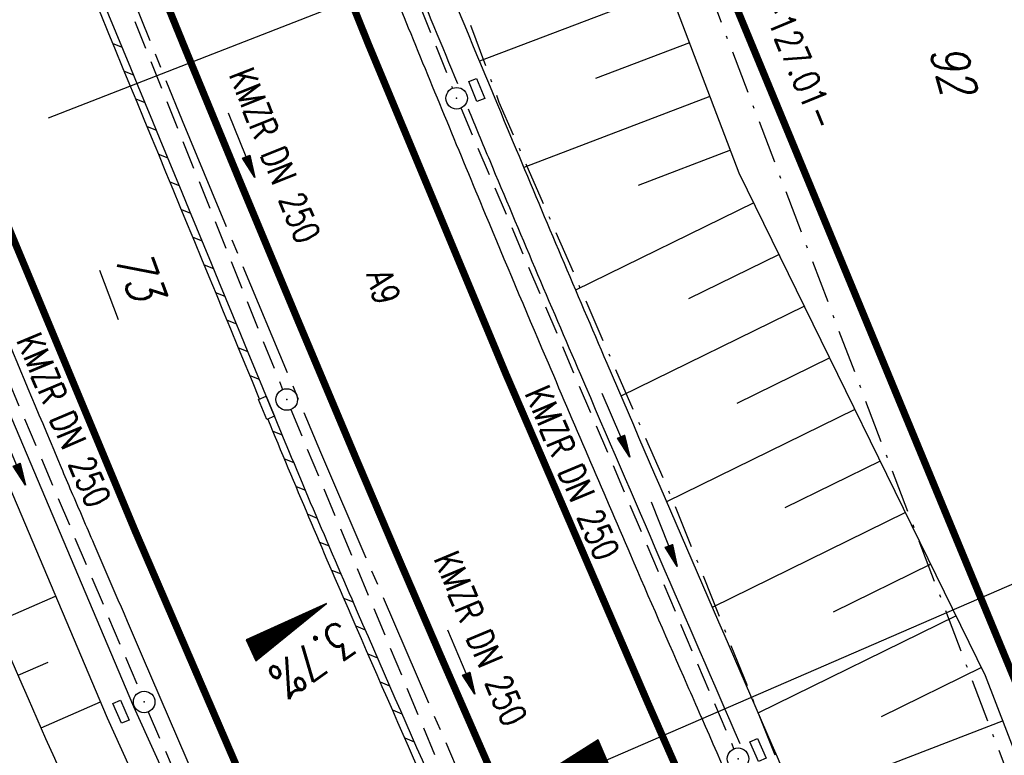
# Model space of a CAD drawing. Extents: x 447258 to 447844, y 441190 to 442763.
# Tile 33 of 123: x 447574 to 447643, y 441536 to 441587. Entities that reach past the tile are written whole.
import ezdxf
from ezdxf.enums import TextEntityAlignment as Align

# ---------------------------------------------------------------- set-up
doc = ezdxf.new("R2010")
doc.units = 0
doc.header["$LTSCALE"] = 2
doc.header["$MEASUREMENT"] = 0
for name, pattern in [('ACHSE', [5.5, 4, -0.5, 0.5, -0.5]), ('AUSGEZOGEN', [0]), ('BAB-FM2', [2.6, 1.5, -0.5, 0.1, -0.5]), ('GESTRICH-X2', [1.5, 1, -0.5])]:
    doc.linetypes.add(name, pattern=pattern)
doc.layers.get('0').update_dxf_attribs({"linetype": 'AUSGEZOGEN'})
for name, color, linetype in [('207-ABSTAND', 8, 'AUSGEZOGEN'), ('207-FLSTNR', 8, 'AUSGEZOGEN'), ('207-FLSTNR-BAB', 7, 'AUSGEZOGEN'), ('207-GRENZL-BAB', 7, 'AUSGEZOGEN'), ('ACHSELEMENT', 1, 'AUSGEZOGEN'), ('ACHSETOP', 250, 'ACHSE'), ('BAB_FM', 5, 'BAB-FM2'), ('BOESCHG', 250, 'AUSGEZOGEN'), ('FBRTOP', 250, 'AUSGEZOGEN'), ('GEF', 1, 'AUSGEZOGEN'), ('KANAL', 7, 'GESTRICH-X2'), ('MULDE', 250, 'AUSGEZOGEN'), ('NZ', 250, 'AUSGEZOGEN'), ('PFEIL', 7, 'CONTINUOUS'), ('PFEILTOP', 200, 'AUSGEZOGEN'), ('SCHLITZRINNE', 200, 'AUSGEZOGEN'), ('SCHRIFT', 7, 'AUSGEZOGEN'), ('SCHSYMBOL', 200, 'AUSGEZOGEN'), ('TEXTO', 4, 'CONTINUOUS')]:
    doc.layers.add(name, color=color, linetype=linetype)
doc.styles.add('ROMANS', font='romans.shx', dxfattribs={"width": 0.8})

# ---------------------------------------------------------------- blocks, each defined once
blk = doc.blocks.new('*X37')
at = {"color": 0}
for p, q in [((770.573, 145.096), (770.64, 145.163)), ((770.586, 145.18), (770.631, 145.225)), ((770.599, 145.263), (770.622, 145.286)), ((770.433, 144.178), (770.744, 144.489)), ((770.446, 144.261), (770.734, 144.55)), ((770.458, 144.345), (770.725, 144.611)), ((770.471, 144.428), (770.716, 144.673)), ((770.484, 144.512), (770.706, 144.734)), ((770.497, 144.595), (770.697, 144.795)), ((770.509, 144.679), (770.687, 144.857)), ((770.522, 144.762), (770.678, 144.918)), ((770.535, 144.846), (770.669, 144.979)), ((770.548, 144.929), (770.659, 145.041)), ((770.561, 145.013), (770.65, 145.102)), ((770.292, 143.259), (770.847, 143.814)), ((770.305, 143.343), (770.838, 143.875)), ((770.318, 143.426), (770.828, 143.937)), ((770.331, 143.51), (770.819, 143.998)), ((770.343, 143.593), (770.809, 144.059)), ((770.356, 143.677), (770.8, 144.121)), ((770.369, 143.76), (770.791, 144.182)), ((770.382, 143.844), (770.781, 144.243)), ((770.394, 143.927), (770.772, 144.305)), ((770.407, 144.011), (770.762, 144.366)), ((770.42, 144.094), (770.753, 144.427)), ((770.152, 142.341), (770.95, 143.14)), ((770.164, 142.425), (770.941, 143.201)), ((770.177, 142.508), (770.931, 143.262)), ((770.19, 142.592), (770.922, 143.324)), ((770.203, 142.675), (770.913, 143.385)), ((770.215, 142.758), (770.903, 143.446)), ((770.228, 142.842), (770.894, 143.508)), ((770.241, 142.925), (770.884, 143.569)), ((770.254, 143.009), (770.875, 143.63)), ((770.267, 143.092), (770.866, 143.692)), ((770.279, 143.176), (770.856, 143.753)), ((770.011, 141.423), (771.053, 142.465)), ((770.024, 141.506), (771.044, 142.526)), ((770.037, 141.59), (771.035, 142.588)), ((770.049, 141.673), (771.025, 142.649)), ((770.062, 141.757), (771.016, 142.71)), ((770.075, 141.84), (771.006, 142.772)), ((770.088, 141.924), (770.997, 142.833)), ((770.1, 142.007), (770.988, 142.894)), ((770.113, 142.091), (770.978, 142.956)), ((770.126, 142.174), (770.969, 143.017)), ((770.139, 142.258), (770.96, 143.078)), ((769.87, 140.504), (771.157, 141.79)), ((769.883, 140.588), (771.147, 141.852)), ((769.896, 140.671), (771.138, 141.913)), ((769.909, 140.755), (771.129, 141.974)), ((769.922, 140.838), (771.119, 142.036)), ((769.934, 140.922), (771.11, 142.097)), ((769.947, 141.005), (771.1, 142.158)), ((769.96, 141.089), (771.091, 142.22)), ((769.973, 141.172), (771.082, 142.281)), ((769.985, 141.256), (771.072, 142.342)), ((769.998, 141.339), (771.063, 142.404)), ((769.717, 139.502), (771.269, 141.055)), ((769.73, 139.586), (771.26, 141.116)), ((769.743, 139.669), (771.251, 141.177)), ((769.755, 139.753), (771.241, 141.239)), ((769.768, 139.836), (771.232, 141.3)), ((769.781, 139.92), (771.222, 141.361)), ((769.794, 140.003), (771.213, 141.423)), ((769.807, 140.087), (771.204, 141.484)), ((769.819, 140.17), (771.194, 141.545)), ((769.832, 140.254), (771.185, 141.607)), ((769.845, 140.337), (771.175, 141.668)), ((769.858, 140.421), (771.166, 141.729)), ((769.577, 138.584), (771.373, 140.38)), ((769.589, 138.667), (771.363, 140.441)), ((769.602, 138.751), (771.354, 140.503)), ((769.615, 138.834), (771.344, 140.564)), ((769.628, 138.918), (771.335, 140.625)), ((769.64, 139.001), (771.326, 140.687)), ((769.653, 139.085), (771.316, 140.748)), ((769.666, 139.168), (771.307, 140.809)), ((769.679, 139.252), (771.297, 140.871)), ((769.692, 139.335), (771.288, 140.932)), ((769.704, 139.419), (771.279, 140.993)), ((769.436, 137.666), (771.476, 139.705)), ((769.449, 137.749), (771.466, 139.767)), ((769.462, 137.833), (771.457, 139.828)), ((769.474, 137.916), (771.448, 139.889)), ((769.487, 138), (771.438, 139.951)), ((769.5, 138.083), (771.429, 140.012)), ((769.513, 138.167), (771.419, 140.073)), ((769.525, 138.25), (771.41, 140.135)), ((769.538, 138.334), (771.401, 140.196)), ((769.551, 138.417), (771.391, 140.257)), ((769.564, 138.501), (771.382, 140.319)), ((769.295, 136.747), (771.579, 139.031)), ((769.308, 136.831), (771.57, 139.092)), ((769.321, 136.914), (771.56, 139.154)), ((769.334, 136.998), (771.551, 139.215)), ((769.347, 137.081), (771.542, 139.276)), ((769.359, 137.165), (771.532, 139.338)), ((769.372, 137.248), (771.523, 139.399)), ((769.385, 137.332), (771.513, 139.46)), ((769.398, 137.415), (771.504, 139.521)), ((769.41, 137.499), (771.495, 139.583)), ((769.423, 137.582), (771.485, 139.644)), ((769.155, 135.829), (771.682, 138.356)), ((769.168, 135.912), (771.673, 138.418)), ((769.18, 135.996), (771.664, 138.479)), ((769.193, 136.079), (771.654, 138.54)), ((769.206, 136.163), (771.645, 138.602)), ((769.219, 136.246), (771.635, 138.663)), ((769.232, 136.33), (771.626, 138.724)), ((769.244, 136.413), (771.617, 138.786)), ((769.257, 136.497), (771.607, 138.847)), ((769.27, 136.58), (771.598, 138.908)), ((769.283, 136.664), (771.588, 138.97)), ((769.116, 135.578), (771.71, 138.172)), ((769.129, 135.662), (771.701, 138.234)), ((769.142, 135.745), (771.692, 138.295)), ((769.158, 135.549), (771.72, 138.111)), ((769.229, 135.549), (771.729, 138.05)), ((769.299, 135.549), (771.739, 137.988)), ((769.37, 135.549), (771.748, 137.927)), ((769.441, 135.549), (771.757, 137.866)), ((769.511, 135.549), (771.767, 137.804)), ((769.582, 135.549), (771.776, 137.743)), ((769.653, 135.549), (771.786, 137.682)), ((769.724, 135.549), (771.795, 137.62)), ((769.794, 135.549), (771.804, 137.559)), ((769.865, 135.549), (771.814, 137.498)), ((769.936, 135.549), (771.823, 137.436)), ((770.006, 135.549), (771.832, 137.375)), ((770.077, 135.549), (771.842, 137.314)), ((770.148, 135.549), (771.851, 137.252)), ((770.218, 135.549), (771.861, 137.191)), ((770.289, 135.549), (771.87, 137.13)), ((770.36, 135.549), (771.879, 137.069)), ((770.431, 135.549), (771.889, 137.007)), ((770.501, 135.549), (771.898, 136.946)), ((770.572, 135.549), (771.908, 136.885)), ((770.643, 135.549), (771.917, 136.823)), ((770.713, 135.549), (771.926, 136.762)), ((770.784, 135.549), (771.936, 136.701)), ((770.855, 135.549), (771.945, 136.639)), ((770.926, 135.549), (771.955, 136.578)), ((770.996, 135.549), (771.964, 136.517)), ((771.067, 135.549), (771.973, 136.455)), ((771.138, 135.549), (771.983, 136.394)), ((771.208, 135.549), (771.992, 136.333)), ((771.279, 135.549), (772.001, 136.271)), ((771.35, 135.549), (772.011, 136.21)), ((771.421, 135.549), (772.02, 136.149)), ((771.491, 135.549), (772.03, 136.087)), ((771.562, 135.549), (772.039, 136.026)), ((771.633, 135.549), (772.048, 135.965)), ((771.703, 135.549), (772.058, 135.903)), ((771.774, 135.549), (772.067, 135.842)), ((771.845, 135.549), (772.077, 135.781)), ((771.916, 135.549), (772.086, 135.719)), ((771.986, 135.549), (772.095, 135.658)), ((772.057, 135.549), (772.105, 135.597))]:
    blk.add_line(p, q, dxfattribs=at)
blk = doc.blocks.new('ELPFEIL')
for p, q in [((0, 0), (-1.5, -9.8)), ((0, 0), (0, -70)), ((1.5, -9.8), (0, 0)), ((-1.5, -9.8), (1.5, -9.8))]:
    blk.add_line(p, q)
blk.add_blockref('*X37', (-770.612, -145.349))
blk = doc.blocks.new('GST')
at = {"color": 0}
blk.add_circle((0, 0), 0.75, dxfattribs=at)
blk.add_point((0, 0), dxfattribs=at)
blk = doc.blocks.new('13')
blk.add_lwpolyline([(0.755, 1.218), (-0.748, 1.218), (-0.748, 1.801), (0.755, 1.801)], close=True)
at = {"rotation": 180}
blk.add_blockref('GST', (0, 0), dxfattribs=at)
blk = doc.blocks.new('*X13')
at = {"color": 0}
for p, q in [((725.827, 193.844), (727.436, 195.453)), ((725.827, 193.853), (727.427, 195.453)), ((725.827, 193.861), (727.418, 195.453)), ((725.827, 193.87), (727.409, 195.453)), ((725.827, 193.879), (727.401, 195.453)), ((725.827, 193.888), (727.392, 195.453)), ((725.827, 193.897), (727.383, 195.453)), ((725.827, 193.906), (727.374, 195.453)), ((725.827, 193.914), (727.365, 195.453)), ((725.827, 193.923), (727.356, 195.453)), ((725.827, 193.932), (727.347, 195.453)), ((725.827, 193.941), (727.339, 195.453)), ((725.827, 193.95), (727.33, 195.453)), ((725.827, 193.959), (727.321, 195.453)), ((725.827, 193.967), (727.312, 195.453)), ((725.827, 193.976), (727.303, 195.453)), ((725.827, 193.985), (727.294, 195.453)), ((725.827, 193.994), (727.286, 195.453)), ((725.827, 194.003), (727.277, 195.453)), ((725.827, 194.012), (727.268, 195.453)), ((725.827, 194.02), (727.259, 195.453)), ((725.827, 194.029), (727.25, 195.453)), ((725.827, 194.038), (727.241, 195.453)), ((725.827, 194.047), (727.233, 195.453)), ((725.827, 194.056), (727.224, 195.453)), ((725.827, 194.065), (727.215, 195.453)), ((725.827, 194.073), (727.206, 195.453)), ((725.827, 194.082), (727.197, 195.453)), ((725.827, 194.091), (727.188, 195.453)), ((725.827, 194.1), (727.18, 195.453)), ((725.827, 194.109), (727.171, 195.453)), ((725.827, 194.118), (727.162, 195.453)), ((725.827, 194.127), (727.153, 195.453)), ((725.827, 194.135), (727.144, 195.453)), ((725.827, 194.144), (727.135, 195.453)), ((725.827, 194.153), (727.127, 195.453)), ((725.827, 194.162), (727.118, 195.453)), ((725.827, 194.171), (727.109, 195.453)), ((725.827, 194.18), (727.1, 195.453)), ((725.827, 194.188), (727.091, 195.453)), ((725.827, 194.197), (727.082, 195.453)), ((725.827, 194.206), (727.073, 195.453)), ((725.827, 194.215), (727.065, 195.453)), ((725.827, 194.224), (727.056, 195.453)), ((725.827, 194.233), (727.047, 195.453)), ((725.827, 194.241), (727.038, 195.453)), ((725.827, 194.25), (727.029, 195.453)), ((725.827, 194.259), (727.02, 195.453)), ((725.827, 194.268), (727.012, 195.453)), ((725.827, 194.277), (727.003, 195.453)), ((725.827, 194.286), (726.994, 195.453)), ((725.827, 194.294), (726.985, 195.453)), ((725.827, 194.303), (726.976, 195.453)), ((725.827, 194.312), (726.967, 195.453)), ((725.827, 194.321), (726.959, 195.453)), ((725.827, 194.33), (726.95, 195.453)), ((725.827, 194.339), (726.941, 195.453)), ((725.827, 194.348), (726.932, 195.453)), ((725.827, 194.356), (726.923, 195.453)), ((725.827, 194.365), (726.914, 195.453)), ((725.827, 194.374), (726.906, 195.453)), ((725.827, 194.383), (726.897, 195.453)), ((725.827, 194.392), (726.888, 195.453)), ((725.827, 194.401), (726.879, 195.453)), ((725.827, 194.409), (726.87, 195.453)), ((725.827, 194.418), (726.861, 195.453)), ((725.827, 194.427), (726.853, 195.453)), ((725.827, 194.436), (726.844, 195.453)), ((725.827, 194.445), (726.835, 195.453)), ((725.827, 194.454), (726.826, 195.453)), ((725.827, 194.462), (726.817, 195.453)), ((725.827, 194.471), (726.808, 195.453)), ((725.827, 194.48), (726.799, 195.453)), ((725.827, 194.489), (726.791, 195.453)), ((725.827, 194.498), (726.782, 195.453)), ((725.827, 194.507), (726.773, 195.453)), ((725.827, 194.515), (726.764, 195.453)), ((725.827, 194.524), (726.755, 195.453)), ((725.827, 194.533), (726.746, 195.453)), ((725.827, 194.542), (726.738, 195.453)), ((725.827, 194.551), (726.729, 195.453)), ((725.827, 194.56), (726.72, 195.453)), ((725.827, 194.568), (726.711, 195.453)), ((725.827, 194.577), (726.702, 195.453)), ((725.827, 194.586), (726.693, 195.453)), ((725.827, 194.595), (726.685, 195.453)), ((725.827, 194.604), (726.676, 195.453)), ((725.827, 194.613), (726.667, 195.453)), ((725.827, 194.622), (726.658, 195.453)), ((725.827, 194.63), (726.649, 195.453)), ((725.827, 194.639), (726.64, 195.453)), ((725.827, 194.648), (726.632, 195.453)), ((725.827, 194.657), (726.623, 195.453)), ((725.827, 194.666), (726.614, 195.453)), ((725.827, 194.675), (726.605, 195.453)), ((725.827, 194.683), (726.596, 195.453)), ((725.827, 194.692), (726.587, 195.453)), ((725.827, 194.701), (726.579, 195.453)), ((725.827, 194.71), (726.57, 195.453)), ((725.827, 194.719), (726.561, 195.453)), ((725.827, 194.728), (726.552, 195.453)), ((725.827, 194.736), (726.543, 195.453)), ((725.827, 194.745), (726.534, 195.453)), ((725.827, 194.754), (726.525, 195.453)), ((725.827, 194.763), (726.517, 195.453)), ((725.827, 194.772), (726.508, 195.453)), ((725.827, 194.781), (726.499, 195.453)), ((725.827, 194.789), (726.49, 195.453)), ((725.827, 194.798), (726.481, 195.453)), ((725.827, 194.807), (726.472, 195.453)), ((725.827, 194.816), (726.464, 195.453)), ((725.827, 194.825), (726.455, 195.453)), ((725.827, 194.834), (726.446, 195.453)), ((725.827, 194.842), (726.437, 195.453)), ((725.827, 194.851), (726.428, 195.453)), ((725.827, 194.86), (726.419, 195.453)), ((725.827, 194.869), (726.411, 195.453)), ((725.827, 194.878), (726.402, 195.453)), ((725.827, 194.887), (726.393, 195.453)), ((725.827, 194.896), (726.384, 195.453)), ((725.827, 194.904), (726.375, 195.453)), ((725.827, 194.913), (726.366, 195.453)), ((725.827, 194.922), (726.358, 195.453)), ((725.827, 194.931), (726.349, 195.453)), ((725.827, 194.94), (726.34, 195.453)), ((725.827, 194.949), (726.331, 195.453)), ((725.827, 194.957), (726.322, 195.453)), ((725.827, 194.966), (726.313, 195.453)), ((725.827, 194.975), (726.305, 195.453)), ((725.827, 194.984), (726.296, 195.453)), ((725.827, 194.993), (726.287, 195.453)), ((725.827, 195.002), (726.278, 195.453)), ((725.827, 195.01), (726.269, 195.453)), ((725.827, 195.019), (726.26, 195.453)), ((725.827, 195.028), (726.251, 195.453)), ((725.827, 195.037), (726.243, 195.453)), ((725.827, 195.046), (726.234, 195.453)), ((725.827, 195.055), (726.225, 195.453)), ((725.827, 195.063), (726.216, 195.453)), ((725.827, 195.072), (726.207, 195.453)), ((725.827, 195.081), (726.198, 195.453)), ((725.827, 195.09), (726.19, 195.453)), ((725.827, 195.099), (726.181, 195.453)), ((725.827, 195.108), (726.172, 195.453)), ((725.827, 195.116), (726.163, 195.453)), ((725.827, 195.125), (726.154, 195.453)), ((725.827, 195.134), (726.145, 195.453)), ((725.827, 195.143), (726.137, 195.453)), ((725.827, 195.152), (726.128, 195.453)), ((725.827, 195.161), (726.119, 195.453)), ((725.827, 195.17), (726.11, 195.453)), ((725.827, 195.178), (726.101, 195.453)), ((725.827, 195.187), (726.092, 195.453)), ((725.827, 195.196), (726.084, 195.453)), ((725.827, 195.205), (726.075, 195.453)), ((725.827, 195.214), (726.066, 195.453)), ((725.827, 195.223), (726.057, 195.453)), ((725.827, 195.231), (726.048, 195.453)), ((725.827, 195.24), (726.039, 195.453)), ((725.827, 195.249), (726.031, 195.453)), ((725.827, 195.258), (726.022, 195.453)), ((725.827, 195.267), (726.013, 195.453)), ((725.827, 195.276), (726.004, 195.453)), ((725.827, 195.284), (725.995, 195.453)), ((725.827, 195.293), (725.986, 195.453)), ((725.827, 195.302), (725.977, 195.453)), ((725.827, 195.311), (725.969, 195.453)), ((725.827, 195.32), (725.96, 195.453)), ((725.827, 195.329), (725.951, 195.453)), ((725.827, 195.337), (725.942, 195.453)), ((725.827, 195.346), (725.933, 195.453)), ((725.827, 195.355), (725.924, 195.453)), ((725.827, 195.364), (725.916, 195.453)), ((725.827, 195.373), (725.907, 195.453)), ((725.827, 195.382), (725.898, 195.453)), ((725.827, 195.39), (725.889, 195.453)), ((725.827, 195.399), (725.88, 195.453)), ((725.827, 195.408), (725.871, 195.453)), ((725.827, 195.417), (725.863, 195.453)), ((725.827, 195.426), (725.854, 195.453)), ((725.827, 195.435), (725.845, 195.453)), ((725.827, 195.444), (725.836, 195.453)), ((725.827, 193.826), (727.433, 195.433)), ((725.827, 193.817), (727.43, 195.421)), ((725.827, 193.808), (727.427, 195.409)), ((725.827, 193.799), (727.424, 195.397)), ((725.827, 193.791), (727.421, 195.385)), ((725.827, 193.782), (727.418, 195.373)), ((725.827, 193.773), (727.414, 195.361)), ((725.827, 193.764), (727.411, 195.349)), ((725.827, 193.755), (727.408, 195.337)), ((725.827, 193.746), (727.405, 195.325)), ((725.827, 193.738), (727.402, 195.313)), ((725.827, 193.729), (727.399, 195.301)), ((725.827, 193.72), (727.395, 195.289)), ((725.827, 193.711), (727.392, 195.277)), ((725.827, 193.702), (727.389, 195.265)), ((725.827, 193.693), (727.386, 195.253)), ((725.827, 193.685), (727.383, 195.241)), ((725.827, 193.676), (727.38, 195.229)), ((725.827, 193.667), (727.377, 195.217)), ((725.827, 193.658), (727.373, 195.205)), ((725.827, 193.649), (727.37, 195.193)), ((725.827, 193.64), (727.367, 195.181)), ((725.827, 193.632), (727.364, 195.169)), ((725.827, 193.623), (727.361, 195.157)), ((725.827, 193.614), (727.358, 195.145)), ((725.827, 193.605), (727.354, 195.133)), ((725.827, 193.596), (727.351, 195.121)), ((725.827, 193.587), (727.348, 195.109)), ((725.827, 193.579), (727.345, 195.097)), ((725.827, 193.57), (727.342, 195.085)), ((725.827, 193.561), (727.339, 195.073)), ((725.827, 193.552), (727.336, 195.061)), ((725.827, 193.543), (727.332, 195.049)), ((725.827, 193.534), (727.329, 195.037)), ((725.827, 193.525), (727.326, 195.025)), ((725.827, 193.517), (727.323, 195.013)), ((725.827, 193.508), (727.32, 195.001)), ((725.827, 193.499), (727.317, 194.989)), ((725.827, 193.49), (727.313, 194.977)), ((725.827, 193.481), (727.31, 194.965)), ((725.827, 193.472), (727.307, 194.953)), ((725.827, 193.464), (727.304, 194.941)), ((725.827, 193.455), (727.301, 194.929)), ((725.827, 193.446), (727.298, 194.917)), ((725.827, 193.437), (727.295, 194.905)), ((725.827, 193.428), (727.291, 194.893)), ((725.827, 193.419), (727.288, 194.881)), ((725.827, 193.411), (727.285, 194.869)), ((725.827, 193.402), (727.282, 194.857)), ((725.827, 193.393), (727.279, 194.845)), ((725.827, 193.384), (727.276, 194.833)), ((725.827, 193.375), (727.272, 194.821)), ((725.827, 193.366), (727.269, 194.809)), ((725.827, 193.358), (727.266, 194.797)), ((725.827, 193.349), (727.263, 194.785)), ((725.827, 193.34), (727.26, 194.773)), ((725.827, 193.331), (727.257, 194.761)), ((725.827, 193.322), (727.254, 194.749)), ((725.827, 193.313), (727.25, 194.737)), ((725.827, 193.305), (727.247, 194.725)), ((725.827, 193.296), (727.244, 194.713)), ((725.827, 193.287), (727.241, 194.701)), ((725.827, 193.278), (727.238, 194.689)), ((725.827, 193.269), (727.235, 194.677)), ((725.827, 193.26), (727.231, 194.665)), ((725.827, 193.251), (727.228, 194.653)), ((725.827, 193.243), (727.225, 194.641)), ((725.827, 193.234), (727.222, 194.629)), ((725.827, 193.225), (727.219, 194.617)), ((725.827, 193.216), (727.216, 194.605)), ((725.827, 193.207), (727.213, 194.593)), ((725.827, 193.198), (727.209, 194.581)), ((725.827, 193.19), (727.206, 194.569)), ((725.827, 193.181), (727.203, 194.557)), ((725.827, 193.172), (727.2, 194.545)), ((725.827, 193.163), (727.197, 194.533)), ((725.827, 193.154), (727.194, 194.521)), ((725.827, 193.145), (727.19, 194.509)), ((725.827, 193.137), (727.187, 194.497)), ((725.827, 193.128), (727.184, 194.485)), ((725.827, 193.119), (727.181, 194.473)), ((725.827, 193.11), (727.178, 194.461)), ((725.827, 193.101), (727.175, 194.449)), ((725.827, 193.092), (727.172, 194.437)), ((725.827, 193.084), (727.168, 194.425)), ((725.827, 193.075), (727.165, 194.413)), ((725.827, 193.066), (727.162, 194.401)), ((725.827, 193.057), (727.159, 194.389)), ((725.827, 193.048), (727.156, 194.377)), ((725.827, 193.039), (727.153, 194.365)), ((725.827, 193.031), (727.149, 194.353)), ((725.827, 193.022), (727.146, 194.341)), ((725.827, 193.013), (727.143, 194.329)), ((725.827, 193.004), (727.14, 194.317)), ((725.827, 192.995), (727.137, 194.305)), ((725.827, 192.986), (727.134, 194.293)), ((725.827, 192.977), (727.131, 194.281)), ((725.827, 192.969), (727.127, 194.269)), ((725.827, 192.96), (727.124, 194.257)), ((725.827, 192.951), (727.121, 194.245)), ((725.827, 192.942), (727.118, 194.233)), ((725.827, 192.933), (727.115, 194.221)), ((725.827, 192.924), (727.112, 194.209)), ((725.827, 192.916), (727.108, 194.197)), ((725.827, 192.907), (727.105, 194.185)), ((725.827, 192.898), (727.102, 194.173)), ((725.827, 192.889), (727.099, 194.161)), ((725.827, 192.88), (727.096, 194.15)), ((725.827, 192.871), (727.093, 194.138)), ((725.827, 192.863), (727.09, 194.126)), ((725.827, 192.854), (727.086, 194.114)), ((725.827, 192.845), (727.083, 194.102)), ((725.827, 192.836), (727.08, 194.09)), ((725.827, 192.827), (727.077, 194.078)), ((725.827, 192.818), (727.074, 194.066)), ((725.827, 192.81), (727.071, 194.054)), ((725.827, 192.801), (727.068, 194.042)), ((725.827, 192.792), (727.064, 194.03)), ((725.827, 192.783), (727.061, 194.018)), ((725.827, 192.774), (727.058, 194.006)), ((725.827, 192.765), (727.055, 193.994)), ((725.827, 192.757), (727.052, 193.982)), ((725.827, 192.748), (727.049, 193.97)), ((725.827, 192.739), (727.045, 193.958)), ((725.827, 192.73), (727.042, 193.946)), ((725.827, 192.721), (727.039, 193.934)), ((725.827, 192.712), (727.036, 193.922)), ((725.827, 192.703), (727.033, 193.91)), ((725.827, 192.695), (727.03, 193.898)), ((725.827, 192.686), (727.027, 193.886)), ((725.827, 192.677), (727.023, 193.874)), ((725.827, 192.668), (727.02, 193.862)), ((725.827, 192.659), (727.017, 193.85)), ((725.827, 192.65), (727.014, 193.838)), ((725.827, 192.642), (727.011, 193.826)), ((725.827, 192.633), (727.008, 193.814)), ((725.827, 192.624), (727.004, 193.802)), ((725.827, 192.615), (727.001, 193.79)), ((725.827, 192.606), (726.998, 193.778)), ((725.827, 192.597), (726.995, 193.766)), ((725.827, 192.589), (726.992, 193.754)), ((725.827, 192.58), (726.989, 193.742)), ((725.827, 192.571), (726.986, 193.73)), ((725.827, 192.562), (726.982, 193.718)), ((725.827, 192.553), (726.979, 193.706)), ((725.827, 192.544), (726.976, 193.694)), ((725.827, 192.536), (726.973, 193.682)), ((725.827, 192.527), (726.97, 193.67)), ((725.827, 192.518), (726.967, 193.658)), ((725.827, 192.509), (726.963, 193.646)), ((725.827, 192.5), (726.96, 193.634)), ((725.827, 192.491), (726.957, 193.622)), ((725.827, 192.483), (726.954, 193.61)), ((725.827, 192.474), (726.951, 193.598)), ((725.827, 192.465), (726.948, 193.586)), ((725.827, 192.456), (726.945, 193.574)), ((725.827, 192.447), (726.941, 193.562)), ((725.827, 192.438), (726.938, 193.55)), ((725.827, 192.429), (726.935, 193.538)), ((725.827, 192.421), (726.932, 193.526)), ((725.827, 192.412), (726.929, 193.514)), ((725.827, 192.403), (726.926, 193.502)), ((725.827, 192.394), (726.922, 193.49)), ((725.827, 192.385), (726.919, 193.478)), ((725.827, 192.376), (726.916, 193.466)), ((725.827, 192.368), (726.913, 193.454)), ((725.827, 192.359), (726.91, 193.442)), ((725.827, 192.35), (726.907, 193.43)), ((725.827, 192.341), (726.904, 193.418)), ((725.827, 192.332), (726.9, 193.406)), ((725.827, 192.323), (726.897, 193.394)), ((725.827, 192.315), (726.894, 193.382)), ((725.827, 192.306), (726.891, 193.37)), ((725.827, 192.297), (726.888, 193.358)), ((725.827, 192.288), (726.885, 193.346)), ((725.827, 192.279), (726.881, 193.334)), ((725.827, 192.27), (726.878, 193.322)), ((725.827, 192.262), (726.875, 193.31)), ((725.827, 192.253), (726.872, 193.298)), ((725.827, 192.244), (726.869, 193.286)), ((725.827, 192.235), (726.866, 193.274)), ((725.827, 192.226), (726.863, 193.262)), ((725.827, 192.217), (726.859, 193.25)), ((725.827, 192.209), (726.856, 193.238)), ((725.827, 192.2), (726.853, 193.226)), ((725.827, 192.191), (726.85, 193.214)), ((725.827, 192.182), (726.847, 193.202)), ((725.827, 192.173), (726.844, 193.19)), ((725.827, 192.164), (726.84, 193.178)), ((725.827, 192.155), (726.837, 193.166)), ((725.827, 192.147), (726.834, 193.154)), ((725.827, 192.138), (726.831, 193.142)), ((725.827, 192.129), (726.828, 193.13)), ((725.827, 192.12), (726.825, 193.118)), ((725.827, 192.111), (726.822, 193.106)), ((725.827, 192.102), (726.818, 193.094)), ((725.827, 192.094), (726.815, 193.082)), ((725.827, 192.085), (726.812, 193.07)), ((725.827, 192.076), (726.809, 193.058)), ((725.827, 192.067), (726.806, 193.046)), ((725.827, 192.058), (726.803, 193.034)), ((725.827, 192.049), (726.799, 193.022)), ((725.827, 192.041), (726.796, 193.01)), ((725.827, 192.032), (726.793, 192.998)), ((725.827, 192.023), (726.79, 192.986)), ((725.827, 192.014), (726.787, 192.974)), ((725.827, 192.005), (726.784, 192.962)), ((725.827, 191.996), (726.781, 192.95)), ((725.827, 191.988), (726.777, 192.938)), ((725.827, 191.979), (726.774, 192.926)), ((725.827, 191.97), (726.771, 192.914)), ((725.827, 191.961), (726.768, 192.902)), ((725.827, 191.952), (726.765, 192.89)), ((725.827, 191.943), (726.762, 192.878)), ((725.827, 191.935), (726.758, 192.866)), ((725.827, 191.926), (726.755, 192.854)), ((725.827, 191.917), (726.752, 192.842)), ((725.827, 191.908), (726.749, 192.83)), ((725.827, 191.899), (726.746, 192.818)), ((725.827, 191.89), (726.743, 192.806)), ((725.827, 191.881), (726.74, 192.794)), ((725.827, 191.873), (726.736, 192.782)), ((725.827, 191.864), (726.733, 192.77)), ((725.827, 191.855), (726.73, 192.758)), ((725.827, 191.846), (726.727, 192.746)), ((725.827, 191.837), (726.724, 192.734)), ((725.827, 191.828), (726.721, 192.722)), ((725.827, 191.82), (726.717, 192.71)), ((725.827, 191.811), (726.714, 192.698)), ((725.827, 191.802), (726.711, 192.686)), ((725.827, 191.793), (726.708, 192.674)), ((725.827, 191.784), (726.705, 192.662)), ((725.827, 191.775), (726.702, 192.65)), ((725.827, 191.767), (726.699, 192.639)), ((725.827, 191.758), (726.695, 192.627)), ((725.827, 191.749), (726.692, 192.615)), ((725.827, 191.74), (726.689, 192.603)), ((725.827, 191.731), (726.686, 192.591)), ((725.827, 191.722), (726.683, 192.579)), ((725.827, 191.714), (726.68, 192.567)), ((725.827, 191.705), (726.677, 192.555)), ((725.827, 191.696), (726.673, 192.543)), ((725.827, 191.687), (726.67, 192.531)), ((725.827, 191.678), (726.667, 192.519)), ((725.827, 191.669), (726.664, 192.507)), ((725.827, 191.66), (726.661, 192.495)), ((725.827, 191.652), (726.658, 192.483)), ((725.827, 191.643), (726.654, 192.471)), ((725.827, 191.634), (726.651, 192.459)), ((725.827, 191.625), (726.648, 192.447)), ((725.827, 191.616), (726.645, 192.435)), ((725.827, 191.607), (726.642, 192.423)), ((725.827, 191.599), (726.639, 192.411)), ((725.827, 191.59), (726.636, 192.399)), ((725.827, 191.581), (726.632, 192.387)), ((725.827, 191.572), (726.629, 192.375)), ((725.827, 191.563), (726.626, 192.363)), ((725.827, 191.554), (726.623, 192.351)), ((725.827, 191.546), (726.62, 192.339)), ((725.827, 191.537), (726.617, 192.327)), ((725.827, 191.528), (726.613, 192.315)), ((725.827, 191.519), (726.61, 192.303)), ((725.827, 191.51), (726.607, 192.291)), ((725.827, 191.501), (726.604, 192.279)), ((725.827, 191.493), (726.601, 192.267)), ((725.827, 191.484), (726.598, 192.255)), ((725.827, 191.475), (726.595, 192.243)), ((725.827, 191.466), (726.591, 192.231)), ((725.827, 191.457), (726.588, 192.219)), ((725.827, 191.448), (726.585, 192.207)), ((725.827, 191.44), (726.582, 192.195)), ((725.827, 191.431), (726.579, 192.183)), ((725.827, 191.422), (726.576, 192.171)), ((725.827, 191.413), (726.572, 192.159)), ((725.827, 191.404), (726.569, 192.147)), ((725.827, 191.395), (726.566, 192.135)), ((725.827, 191.386), (726.563, 192.123)), ((725.827, 191.378), (726.56, 192.111)), ((725.827, 191.369), (726.557, 192.099)), ((725.827, 191.36), (726.554, 192.087)), ((725.827, 191.351), (726.55, 192.075)), ((725.827, 191.342), (726.547, 192.063)), ((725.827, 191.333), (726.544, 192.051)), ((725.827, 191.325), (726.541, 192.039)), ((725.827, 191.316), (726.538, 192.027)), ((725.827, 191.307), (726.535, 192.015)), ((725.827, 191.298), (726.531, 192.003)), ((725.827, 191.289), (726.528, 191.991)), ((725.827, 191.28), (726.525, 191.979)), ((725.827, 191.272), (726.522, 191.967)), ((725.827, 191.263), (726.519, 191.955)), ((725.827, 191.254), (726.516, 191.943)), ((725.827, 191.245), (726.513, 191.931)), ((725.827, 191.236), (726.509, 191.919)), ((725.827, 191.227), (726.506, 191.907)), ((725.827, 191.219), (726.503, 191.895)), ((725.827, 191.21), (726.5, 191.883)), ((725.827, 191.201), (726.497, 191.871)), ((725.827, 191.192), (726.494, 191.859)), ((725.827, 191.183), (726.49, 191.847)), ((725.827, 191.174), (726.487, 191.835)), ((725.827, 191.166), (726.484, 191.823)), ((725.827, 191.157), (726.481, 191.811)), ((725.827, 191.148), (726.478, 191.799)), ((725.827, 191.139), (726.475, 191.787)), ((725.827, 191.13), (726.472, 191.775)), ((725.827, 191.121), (726.468, 191.763)), ((725.827, 191.112), (726.465, 191.751)), ((725.827, 191.104), (726.462, 191.739)), ((725.827, 191.095), (726.459, 191.727)), ((725.827, 191.086), (726.456, 191.715)), ((725.827, 191.077), (726.453, 191.703)), ((725.827, 191.068), (726.449, 191.691)), ((725.827, 191.059), (726.446, 191.679)), ((725.827, 191.051), (726.443, 191.667)), ((725.827, 191.042), (726.44, 191.655)), ((725.827, 191.033), (726.437, 191.643)), ((725.827, 191.024), (726.434, 191.631)), ((725.827, 191.015), (726.431, 191.619)), ((725.827, 191.006), (726.427, 191.607)), ((725.827, 190.998), (726.424, 191.595)), ((725.827, 190.989), (726.421, 191.583)), ((725.827, 190.98), (726.418, 191.571)), ((725.827, 190.971), (726.415, 191.559)), ((725.827, 190.962), (726.412, 191.547)), ((725.827, 190.953), (726.408, 191.535)), ((725.827, 190.945), (726.405, 191.523)), ((725.827, 190.936), (726.402, 191.511)), ((725.827, 190.927), (726.399, 191.499)), ((725.827, 190.918), (726.396, 191.487)), ((725.827, 190.909), (726.393, 191.475)), ((725.827, 190.9), (726.39, 191.463)), ((725.827, 190.892), (726.386, 191.451)), ((725.827, 190.883), (726.383, 191.439)), ((725.827, 190.874), (726.38, 191.427)), ((725.827, 190.865), (726.377, 191.415)), ((725.827, 190.856), (726.374, 191.403)), ((725.827, 190.847), (726.371, 191.391)), ((725.827, 190.838), (726.367, 191.379)), ((725.827, 190.83), (726.364, 191.367)), ((725.827, 190.821), (726.361, 191.355)), ((725.827, 190.812), (726.358, 191.343)), ((725.827, 190.803), (726.355, 191.331)), ((725.827, 190.794), (726.352, 191.319)), ((725.827, 190.785), (726.349, 191.307)), ((725.827, 190.777), (726.345, 191.295)), ((725.827, 190.768), (726.342, 191.283)), ((725.827, 190.759), (726.339, 191.271)), ((725.827, 190.75), (726.336, 191.259)), ((725.827, 190.741), (726.333, 191.247)), ((725.827, 190.732), (726.33, 191.235)), ((725.827, 190.724), (726.326, 191.223)), ((725.827, 190.715), (726.323, 191.211)), ((725.827, 190.706), (726.32, 191.199)), ((725.827, 190.697), (726.317, 191.187)), ((725.827, 190.688), (726.314, 191.175)), ((725.827, 190.679), (726.311, 191.163)), ((725.827, 190.671), (726.308, 191.151)), ((725.827, 190.662), (726.304, 191.139)), ((725.827, 190.653), (726.301, 191.128)), ((725.827, 190.644), (726.298, 191.116)), ((725.827, 190.635), (726.295, 191.104)), ((725.827, 190.626), (726.292, 191.092)), ((725.827, 190.618), (726.289, 191.08)), ((725.827, 190.609), (726.286, 191.068)), ((725.827, 190.6), (726.282, 191.056)), ((725.827, 190.591), (726.279, 191.044)), ((725.827, 190.582), (726.276, 191.032)), ((725.827, 190.573), (726.273, 191.02)), ((725.827, 190.564), (726.27, 191.008)), ((725.827, 190.556), (726.267, 190.996)), ((725.827, 190.547), (726.263, 190.984)), ((725.827, 190.538), (726.26, 190.972)), ((725.827, 190.529), (726.257, 190.96)), ((725.827, 190.52), (726.254, 190.948)), ((725.827, 190.511), (726.251, 190.936)), ((725.827, 190.503), (726.248, 190.924)), ((725.827, 190.494), (726.245, 190.912)), ((725.827, 190.485), (726.241, 190.9)), ((725.827, 190.476), (726.238, 190.888)), ((725.827, 190.467), (726.235, 190.876)), ((725.827, 190.458), (726.232, 190.864)), ((725.827, 190.45), (726.229, 190.852)), ((725.827, 190.441), (726.226, 190.84)), ((725.827, 190.432), (726.222, 190.828)), ((725.827, 190.423), (726.219, 190.816)), ((725.827, 190.414), (726.216, 190.804)), ((725.827, 190.405), (726.213, 190.792)), ((725.827, 190.397), (726.21, 190.78)), ((725.827, 190.388), (726.207, 190.768)), ((725.827, 190.379), (726.204, 190.756)), ((725.827, 190.37), (726.2, 190.744)), ((725.827, 190.361), (726.197, 190.732)), ((725.827, 190.352), (726.194, 190.72)), ((725.827, 190.344), (726.191, 190.708)), ((725.827, 190.335), (726.188, 190.696)), ((725.827, 190.326), (726.185, 190.684)), ((725.827, 190.317), (726.181, 190.672)), ((725.827, 190.308), (726.178, 190.66)), ((725.827, 190.299), (726.175, 190.648)), ((725.827, 190.29), (726.172, 190.636)), ((725.827, 190.282), (726.169, 190.624)), ((725.827, 190.273), (726.166, 190.612)), ((725.827, 190.264), (726.163, 190.6)), ((725.827, 190.255), (726.159, 190.588)), ((725.827, 190.246), (726.156, 190.576)), ((725.827, 190.237), (726.153, 190.564)), ((725.827, 190.229), (726.15, 190.552)), ((725.827, 190.22), (726.147, 190.54)), ((725.827, 190.211), (726.144, 190.528)), ((725.827, 190.202), (726.14, 190.516)), ((725.827, 190.193), (726.137, 190.504)), ((725.827, 190.184), (726.134, 190.492)), ((725.827, 190.176), (726.131, 190.48)), ((725.827, 190.167), (726.128, 190.468)), ((725.827, 190.158), (726.125, 190.456)), ((725.827, 190.149), (726.122, 190.444)), ((725.827, 190.14), (726.118, 190.432)), ((725.827, 190.131), (726.115, 190.42)), ((725.827, 190.123), (726.112, 190.408)), ((725.827, 190.114), (726.109, 190.396)), ((725.827, 190.105), (726.106, 190.384)), ((725.827, 190.096), (726.103, 190.372)), ((725.827, 190.087), (726.099, 190.36)), ((725.827, 190.078), (726.096, 190.348)), ((725.827, 190.07), (726.093, 190.336)), ((725.827, 190.061), (726.09, 190.324)), ((725.827, 190.052), (726.087, 190.312)), ((725.827, 190.043), (726.084, 190.3)), ((725.827, 190.034), (726.081, 190.288)), ((725.827, 190.025), (726.077, 190.276)), ((725.827, 190.016), (726.074, 190.264)), ((725.827, 190.008), (726.071, 190.252)), ((725.827, 189.999), (726.068, 190.24)), ((725.827, 189.99), (726.065, 190.228)), ((725.827, 189.981), (726.062, 190.216)), ((725.827, 189.972), (726.058, 190.204)), ((725.827, 189.963), (726.055, 190.192)), ((725.827, 189.955), (726.052, 190.18)), ((725.827, 189.946), (726.049, 190.168)), ((725.827, 189.937), (726.046, 190.156)), ((725.827, 189.928), (726.043, 190.144)), ((725.827, 189.919), (726.04, 190.132)), ((725.827, 189.91), (726.036, 190.12)), ((725.827, 189.902), (726.033, 190.108)), ((725.827, 189.893), (726.03, 190.096)), ((725.827, 189.884), (726.027, 190.084)), ((725.827, 189.875), (726.024, 190.072)), ((725.827, 189.866), (726.021, 190.06)), ((725.827, 189.857), (726.017, 190.048)), ((725.827, 189.849), (726.014, 190.036)), ((725.827, 189.84), (726.011, 190.024)), ((725.827, 189.831), (726.008, 190.012)), ((725.827, 189.822), (726.005, 190)), ((725.827, 189.813), (726.002, 189.988)), ((725.827, 189.804), (725.999, 189.976)), ((725.827, 189.796), (725.995, 189.964)), ((725.827, 189.787), (725.992, 189.952)), ((725.827, 189.778), (725.989, 189.94)), ((725.827, 189.769), (725.986, 189.928)), ((725.827, 189.76), (725.983, 189.916)), ((725.827, 189.751), (725.98, 189.904)), ((725.827, 189.742), (725.976, 189.892)), ((725.827, 189.734), (725.973, 189.88)), ((725.827, 189.725), (725.97, 189.868)), ((725.827, 189.716), (725.967, 189.856)), ((725.827, 189.707), (725.964, 189.844)), ((725.827, 189.698), (725.961, 189.832)), ((725.827, 189.689), (725.958, 189.82)), ((725.827, 189.681), (725.954, 189.808)), ((725.827, 189.672), (725.951, 189.796)), ((725.827, 189.663), (725.948, 189.784)), ((725.827, 189.654), (725.945, 189.772)), ((725.827, 189.645), (725.942, 189.76)), ((725.827, 189.636), (725.939, 189.748)), ((725.827, 189.628), (725.935, 189.736)), ((725.827, 189.619), (725.932, 189.724)), ((725.827, 189.61), (725.929, 189.712)), ((725.827, 189.601), (725.926, 189.7)), ((725.827, 189.592), (725.923, 189.688)), ((725.827, 189.583), (725.92, 189.676)), ((725.827, 189.575), (725.917, 189.664)), ((725.827, 189.566), (725.913, 189.652)), ((725.827, 189.557), (725.91, 189.64)), ((725.827, 189.548), (725.907, 189.628)), ((725.827, 189.539), (725.904, 189.616)), ((725.827, 189.53), (725.901, 189.605)), ((725.827, 189.521), (725.898, 189.593)), ((725.827, 189.513), (725.895, 189.581)), ((725.827, 189.504), (725.891, 189.569)), ((725.827, 189.495), (725.888, 189.557)), ((725.827, 189.486), (725.885, 189.545)), ((725.827, 189.477), (725.882, 189.533)), ((725.827, 189.468), (725.879, 189.521)), ((725.827, 189.46), (725.876, 189.509)), ((725.827, 189.451), (725.872, 189.497)), ((725.827, 189.442), (725.869, 189.485)), ((725.827, 189.433), (725.866, 189.473)), ((725.827, 189.424), (725.863, 189.461)), ((725.827, 189.415), (725.86, 189.449)), ((725.827, 189.407), (725.857, 189.437)), ((725.827, 189.398), (725.854, 189.425)), ((725.827, 189.389), (725.85, 189.413)), ((725.827, 189.38), (725.847, 189.401)), ((725.827, 189.371), (725.844, 189.389)), ((725.827, 189.362), (725.841, 189.377)), ((725.827, 189.354), (725.838, 189.365)), ((725.827, 189.345), (725.835, 189.353)), ((725.827, 189.336), (725.831, 189.341))]:
    blk.add_line(p, q, dxfattribs=at)
blk = doc.blocks.new('GEF')
at = {"color": 0}
for p, q in [((0.01, 0.018), (0.01, 6.148)), ((1.622, 6.148), (0.01, 0.018)), ((0.01, 6.148), (1.622, 6.148))]:
    blk.add_line(p, q, dxfattribs=at)
blk.add_blockref('*X13', (-725.817, -189.305), dxfattribs=at)
blk = doc.blocks.new('PFEIL2')
at = {"color": 0}
for p, q in [((0.88, 0.002), (-2.401, -0.012)), ((0.881, -0.271), (0.879, 0.276)), ((0.879, 0.276), (2.429, 0.009)), ((0.911, 0.27), (0.879, 0.265)), ((0.965, 0.261), (0.879, 0.246)), ((1.019, 0.252), (0.879, 0.228)), ((1.073, 0.242), (0.879, 0.209)), ((1.127, 0.233), (0.879, 0.191)), ((1.181, 0.224), (0.879, 0.172)), ((1.235, 0.214), (0.879, 0.154)), ((1.289, 0.205), (0.879, 0.135)), ((1.343, 0.196), (0.879, 0.117)), ((1.397, 0.187), (0.879, 0.098)), ((1.451, 0.177), (0.879, 0.08)), ((1.505, 0.168), (0.879, 0.061)), ((1.559, 0.159), (0.88, 0.043)), ((1.613, 0.149), (0.88, 0.024)), ((1.668, 0.14), (0.88, 0.006)), ((1.722, 0.131), (0.88, -0.013)), ((1.776, 0.121), (0.88, -0.031)), ((1.83, 0.112), (0.88, -0.05)), ((1.884, 0.103), (0.88, -0.068)), ((1.938, 0.094), (0.88, -0.087)), ((1.992, 0.084), (0.88, -0.105)), ((2.046, 0.075), (0.88, -0.124)), ((2.1, 0.066), (0.88, -0.142)), ((2.154, 0.056), (0.88, -0.161)), ((2.208, 0.047), (0.88, -0.179)), ((2.262, 0.038), (0.881, -0.198)), ((2.316, 0.029), (0.881, -0.216)), ((2.37, 0.019), (0.881, -0.235)), ((2.424, 0.01), (0.881, -0.253)), ((2.429, 0.009), (0.881, -0.271))]:
    blk.add_line(p, q, dxfattribs=at)

msp = doc.modelspace()

# ---------------------------------------------------------------- linework, layer by layer
at = {"layer": '207-FLSTNR-BAB'}
msp.add_line((447579.989, 441569.303), (447581.279, 441565.871), dxfattribs=at)
at = {"layer": '207-GRENZL-BAB', "const_width": 0.5, "flags": 128}
msp.add_lwpolyline([(447650.213, 441524.903), (447602.227, 441640.876)], dxfattribs=at)
at = {"layer": 'ACHSETOP'}
msp.add_lwpolyline([(447576.399, 441602.92), (447585.728, 441579.726), (447595.345, 441556.65), (447605.249, 441533.696), (447606.276, 441531.359), (447615.324, 441510.816), (447625.401, 441487.937), (447635.478, 441465.058), (447645.555, 441442.179), (447655.632, 441419.3), (447664.311, 441399.595), (447665.707, 441396.419), (447675.602, 441373.461), (447685.211, 441350.381), (447694.532, 441327.184), (447703.565, 441303.873), (447712.307, 441280.452), (447720.757, 441256.924), (447727.723, 441236.746)], dxfattribs=at)
at = {"layer": 'BAB_FM', "elevation": 15.129, "flags": 128}
msp.add_lwpolyline([(447495.608, 441989.275), (447492.293, 441976.643), (447492.44, 441971.852), (447495.348, 441948.145), (447498.998, 441937.054), (447501.326, 441922.454), (447509.29, 441889.856), (447510.301, 441876.486), (447512.857, 441865.442), (447515.001, 441855.801), (447519.865, 441845.371), (447521.425, 441840.839), (447525.398, 441827.34), (447530.83, 441809.898), (447533.224, 441799.43), (447533.657, 441792.659), (447538.399, 441778.609), (447541.349, 441768.637), (447548.322, 441745.151), (447555.832, 441721.726), (447562.39, 441702.712), (447567.73, 441687.005), (447575.29, 441665.95), (447584.842, 441638.924), (447591.148, 441623.505), (447599.743, 441602.561), (447607.765, 441581.002), (447619.878, 441553.225), (447633.446, 441519.415), (447646.254, 441491.919), (447655.195, 441472.268), (447661.578, 441458.302), (447669.128, 441454.308), (447671.761, 441453.641), (447675.656, 441448.302)], dxfattribs=at)
at = {"layer": 'BAB_FM', "flags": 128}
msp.add_lwpolyline([(447527.591, 441875.432), (447529.946, 441866.744), (447543.884, 441822.163), (447556.228, 441774.659), (447565.402, 441742.923), (447583.079, 441694.211), (447593.435, 441662.878), (447597.566, 441650.401), (447599.35, 441645.73), (447621.927, 441589.941), (447643.299, 441533.871), (447645.975, 441527.728), (447656.928, 441504.837), (447658.961, 441500.268), (447676.938, 441450.292), (447687.78, 441420.109), (447688.919, 441414.063), (447692.03, 441406.076), (447707.144, 441365.278)], dxfattribs=at)
at = {"layer": 'BOESCHG'}
for p, q in [((447619.596, 441588.86), (447606.404, 441583.842)), ((447621.018, 441585.121), (447614.48, 441582.635)), ((447622.44, 441581.382), (447609.486, 441576.455)), ((447623.862, 441577.644), (447617.45, 441575.205)), ((447625.48, 441573.99), (447613.094, 441567.916)), ((447627.241, 441570.399), (447620.954, 441567.316)), ((447629.002, 441566.807), (447616.249, 441560.553)), ((447630.763, 441563.216), (447624.298, 441560.045)), ((447632.524, 441559.624), (447619.418, 441553.197)), ((447634.285, 441556.033), (447627.645, 441552.777)), ((447636.046, 441552.441), (447622.594, 441545.845)), ((447637.807, 441548.85), (447630.996, 441545.51)), ((447572.728, 441544.801), (447576.937, 441546.622)), ((447639.568, 441545.258), (447625.778, 441538.496)), ((447574.32, 441541.131), (447576.407, 441542.04)), ((447641.33, 441541.667), (447634.351, 441538.245)), ((447575.921, 441537.465), (447580.05, 441539.273)), ((447642.818, 441537.956), (447628.42, 441532.414))]:
    msp.add_line(p, q, dxfattribs=at)
for points in [[(447490.874, 441774.634, 0.000732), (447503.191, 441735.269, 0.001058), (447504.239, 441731.961, 0.000049), (447527.037, 441660.553, 0.012987), (447548.526, 441598.847, 0.008782), (447584.24, 441509.076)], [(447505.968, 441733.072, 0.000005), (447506.375, 441731.761, 0.000001), (447528.372, 441660.974, 0.018969), (447550.06, 441599.512, 0.012778), (447587.97, 441510.52)]]:
    msp.add_lwpolyline(points, format="xyb", dxfattribs=at)
msp.add_lwpolyline([(447654.392, 441500.041), (447652.487, 441512.833), (447641.606, 441541.101), (447624.462, 441576.063), (447599.782, 441640.952), (447567.654, 441726.967), (447566.97, 441741.661), (447566.341, 441743.658)], dxfattribs=at)
at = {"layer": 'FBRTOP'}
for points in [[(447596.796, 441597.663, 0.001559), (447601.461, 441586.168, 0.001554), (447606.816, 441573.203, 0.002025), (447610.996, 441563.287, 0.001093), (447616.906, 441549.506, 0.001666), (447620.835, 441540.483, 0.000011), (447621.788, 441538.315, 0.000206), (447621.839, 441538.198, 0.000001), (447626.135, 441528.445, 0.000001), (447630.882, 441517.668), (447640.959, 441494.789), (447651.036, 441471.91), (447661.113, 441449.031), (447671.19, 441426.152), (447679.869, 441406.447, -0.000188), (447679.975, 441406.205, -0.000015), (447681.295, 441403.204, -0.001781), (447685.209, 441394.21, -0.001137), (447691.256, 441380.093, -0.001972), (447695.572, 441369.84, -0.001557), (447700.946, 441356.817, -0.001551), (447705.677, 441345.148, -0.001548), (447710.345, 441333.425, -0.001549), (447714.941, 441321.673, -0.001552)], [(447592.864, 441519.691, -0.000906), (447589.531, 441527.246, -0.001815), (447587.888, 441531.026), (447582.978, 441542.435, 0.000025), (447579.61, 441550.259, -0.000053), (447578.044, 441553.898, -0.002251), (447577.34, 441555.555, -0.000382), (447573.238, 441565.351, -0.000494), (447571.275, 441570.062, -0.000339), (447568.428, 441576.927, -0.002595), (447564.871, 441585.649, -0.001581), (447559.152, 441600.012, -0.001793)]]:
    msp.add_lwpolyline(points, format="xyb", dxfattribs=at)
at = {"layer": 'FBRTOP', "const_width": 0.5}
for points in [[(447589.42, 441608.063), (447598.684, 441585.031), (447608.234, 441562.116), (447618.085, 441539.285), (447619.093, 441536.991), (447628.136, 441516.459), (447638.213, 441493.58), (447648.29, 441470.701), (447658.367, 441447.822), (447668.444, 441424.943), (447677.123, 441405.238), (447678.544, 441402.006), (447688.493, 441378.922), (447698.169, 441355.682), (447707.555, 441332.323), (447716.651, 441308.85), (447725.454, 441285.266), (447733.962, 441261.574), (447741.253, 441240.454)], [(447563.378, 441597.777), (447572.772, 441574.421), (447582.456, 441551.184), (447592.413, 441528.107), (447593.459, 441525.727), (447602.512, 441505.173), (447612.589, 441482.294), (447622.666, 441459.415), (447632.743, 441436.536), (447642.82, 441413.657), (447651.499, 441393.952), (447652.87, 441390.832), (447662.711, 441368), (447672.253, 441345.08), (447681.509, 441322.045), (447690.479, 441298.896), (447699.16, 441275.638), (447707.552, 441252.274), (447714.192, 441233.037)]]:
    msp.add_lwpolyline(points, dxfattribs=at)
msp.add_lwpolyline([(447578.014, 441604.42, 0.003665), (447585.929, 441584.743, 0.002614), (447597.747, 441556.396, 0.003477), (447606.89, 441535.195, 0.000497), (447610.711, 441526.526, -0.000129), (447625.466, 441493.113, -0.000808), (447627.63, 441488.188, -0.000267), (447634.144, 441473.275)], format="xyb", dxfattribs=at)
at = {"layer": 'KANAL'}
for p, q in [((447582.469, 441637.938), (447604.531, 441581.969)), ((447576.844, 441600.531), (447592.719, 441561)), ((447605.125, 441580.563), (447624.094, 441536)), ((447567.75, 441575.531), (447582.813, 441539.969)), ((447593.281, 441559.625), (447610.156, 441519.156)), ((447583.375, 441538.594), (447591.938, 441518.813))]:
    msp.add_line(p, q, dxfattribs=at)
at = {"layer": 'MULDE'}
for points in [[(447473.823, 441857.549), (447477.436, 441842.032), (447495.095, 441776.992), (447507.623, 441735.044), (447519.228, 441698.463), (447532.684, 441659.647), (447547.057, 441619.955), (447564.859, 441575.14), (447580.521, 441538.161), (447594.276, 441507.799)], [(447509.198, 441736.76), (447509.535, 441735.632), (447521.126, 441699.093), (447534.57, 441660.315), (447548.927, 441620.665), (447566.709, 441575.899), (447582.353, 441538.964), (447591.479, 441518.821)]]:
    msp.add_lwpolyline(points, dxfattribs=at)
for points in [[(447584.351, 441638.959, 0.00375), (447591.023, 441621.681, 0.003249), (447600.195, 441598.883, 0.001753), (447608.965, 441577.699, 0.002489), (447615.267, 441562.837, 0.000937), (447627.102, 441535.445, 0.001147), (447636.866, 441513.104, 0.000211), (447644.083, 441496.713, 0.000002), (447644.324, 441496.166, 0.001202)], [(447582.665, 441637.763, 0.003644), (447589.163, 441620.947, 0.003249), (447598.345, 441598.125, 0.001309), (447604.883, 441582.293, 0.002489)], [(447605.615, 441580.535, 0.000299), (447607.12, 441576.928, 0.002489), (447613.429, 441562.047, 0.000878), (447624.517, 441536.378, 0.001147)]]:
    msp.add_lwpolyline(points, format="xyb", dxfattribs=at)
at = {"layer": 'NZ'}
msp.add_line((447576.448, 441579.898), (447620.282, 441597.021), dxfattribs=at)
at = {"layer": 'SCHLITZRINNE'}
for p, q in [((447580.914, 441585.079), (447581.56, 441584.825)), ((447581.708, 441583.154), (447582.354, 441582.899)), ((447582.502, 441581.228), (447583.148, 441580.974)), ((447583.296, 441579.303), (447583.942, 441579.048)), ((447584.091, 441577.377), (447584.736, 441577.123)), ((447584.885, 441575.452), (447585.531, 441575.197)), ((447585.679, 441573.526), (447586.325, 441573.272)), ((447586.474, 441571.601), (447587.12, 441571.346)), ((447587.268, 441569.675), (447587.914, 441569.42)), ((447588.062, 441567.749), (447588.708, 441567.495)), ((447588.857, 441565.824), (447589.503, 441565.569)), ((447589.652, 441563.898), (447590.298, 441563.644)), ((447590.446, 441561.973), (447591.092, 441561.718)), ((447592.038, 441558.12), (447592.686, 441557.865)), ((447592.842, 441556.191), (447593.491, 441555.935)), ((447593.652, 441554.259), (447594.303, 441554.003)), ((447594.469, 441552.325), (447595.122, 441552.067)), ((447595.293, 441550.387), (447595.947, 441550.13)), ((447596.125, 441548.447), (447596.78, 441548.189)), ((447596.963, 441546.504), (447597.62, 441546.245)), ((447597.807, 441544.559), (447598.466, 441544.3)), ((447598.655, 441542.613), (447599.314, 441542.353)), ((447599.504, 441540.665), (447600.164, 441540.405)), ((447600.356, 441538.717), (447601.016, 441538.457)), ((447601.209, 441536.768), (447601.869, 441536.508))]:
    msp.add_line(p, q, dxfattribs=at)
for points in [[(447610.021, 441518.082, -0.002426), (447597.936, 441545.518, -0.004663), (447591.85, 441559.882, -0.000107), (447575.547, 441599.407, -0.003601), (447575.071, 441600.587, -0.002348), (447570.509, 441612.285, -0.001625), (447564.05, 441629.24, -0.002837), (447555.938, 441651.121, -0.002516), (447547.056, 441675.89, -0.003905), (447538.931, 441699.496, -0.003699), (447530.733, 441724.549, -0.003001), (447523.632, 441747.275, -0.002813), (447516.338, 441771.607, -0.002621), (447509.059, 441796.886, -0.002971), (447502.887, 441819.258, -0.003233), (447497.122, 441841.215, -0.002784), (447490.733, 441866.796, -0.003184), (447484.619, 441892.581, -0.003433), (447479.649, 441914.852, -0.003376)], [(447591.118, 441560.345, -0.000105), (447575.085, 441599.216, -0.001479), (447574.886, 441599.703, -0.002348)], [(447609.164, 441518.775, -0.002347), (447597.477, 441545.319, -0.004426), (447591.692, 441558.956, -0.000107)]]:
    msp.add_lwpolyline(points, format="xyb", dxfattribs=at)
at = {"layer": 'SCHSYMBOL'}
for points in [[(447591.579, 441560.539), (447592.152, 441559.15), (447591.614, 441558.928), (447591.04, 441560.317)], [(447581.45, 441539.398), (447582.044, 441538.018), (447581.509, 441537.787), (447580.914, 441539.168)]]:
    msp.add_lwpolyline(points, close=True, dxfattribs=at)

# ---------------------------------------------------------------- block references
at = {"layer": 'ACHSELEMENT', "rotation": 113.4431115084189}
msp.add_blockref('ELPFEIL', (447606.276, 441531.359), dxfattribs=at)
at = {"layer": 'GEF', "xscale": -1, "rotation": 114.3687429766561}
msp.add_blockref('GEF', (447595.786, 441546.137), dxfattribs=at)
at = {"layer": 'PFEIL'}
for p, rotation in [((447589.864, 441578.01), 291.9004000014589), ((447615.902, 441558.534), 293.0733999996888), ((447573.879, 441556.583), 292.9546000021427), ((447605.143, 441542.057), 292.6111000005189)]:
    msp.add_blockref('PFEIL2', p, dxfattribs=dict(at, rotation=rotation))
at = {"layer": 'PFEILTOP', "rotation": 291.5901528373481}
msp.add_blockref('PFEIL2', (447619.259, 441550.951), dxfattribs=at)
at = {"layer": 'SCHSYMBOL'}
for name, p, rotation in [('13', (447604.82, 441581.267), 292.4346), ('GST', (447593.006, 441560.312), 292.8596999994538), ('GST', (447583.09, 441539.274), 293.3003000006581), ('13', (447624.392, 441535.322), 293.7708)]:
    msp.add_blockref(name, p, dxfattribs=dict(at, rotation=rotation))

# ---------------------------------------------------------------- texts
at = {"layer": '207-ABSTAND', "insert": (447628.564, 441583.86), "char_height": 1.8, "attachment_point": 5, "rotation": 292.47829, "style": 'ROMANS'}
msp.add_mtext('-127.01-', dxfattribs=at)
at = {"layer": '207-FLSTNR', "style": 'ROMANS', "oblique": 15, "width": 0.8}
msp.add_text('92', height=2.5, rotation=285.3281, dxfattribs=at).set_placement((447637.69, 441584.627))
at = {"layer": '207-FLSTNR-BAB', "style": 'ROMANS', "oblique": 15, "width": 0.8}
msp.add_text('73', height=2.5, rotation=290.60287, dxfattribs=at).set_placement((447581.011, 441570.198))
at = {"layer": 'GEF', "style": 'ROMANS', "width": 0.8}
msp.add_text('3.7%%%', height=2.5, rotation=215.2838, dxfattribs=at).set_placement((447596.688, 441545.034))
at = {"layer": 'SCHRIFT', "style": 'ROMANS', "width": 0.8}
msp.add_text('A9', height=1.8, rotation=286.90345, dxfattribs=at).set_placement((447598.533, 441568.994))
at = {"layer": 'TEXTO', "style": 'ROMANS', "width": 0.75}
for rotation, p in [(291.9004, (447591.343, 441576.959)), (292.9546, (447576.674, 441558.538)), (293.0734, (447612.036, 441554.857)), (292.6111, (447605.652, 441543.341))]:
    msp.add_text('KMZR DN 250', height=1.8, rotation=rotation, dxfattribs=at).set_placement(p, align=Align.CENTER)

doc.saveas('drawing.dxf')
